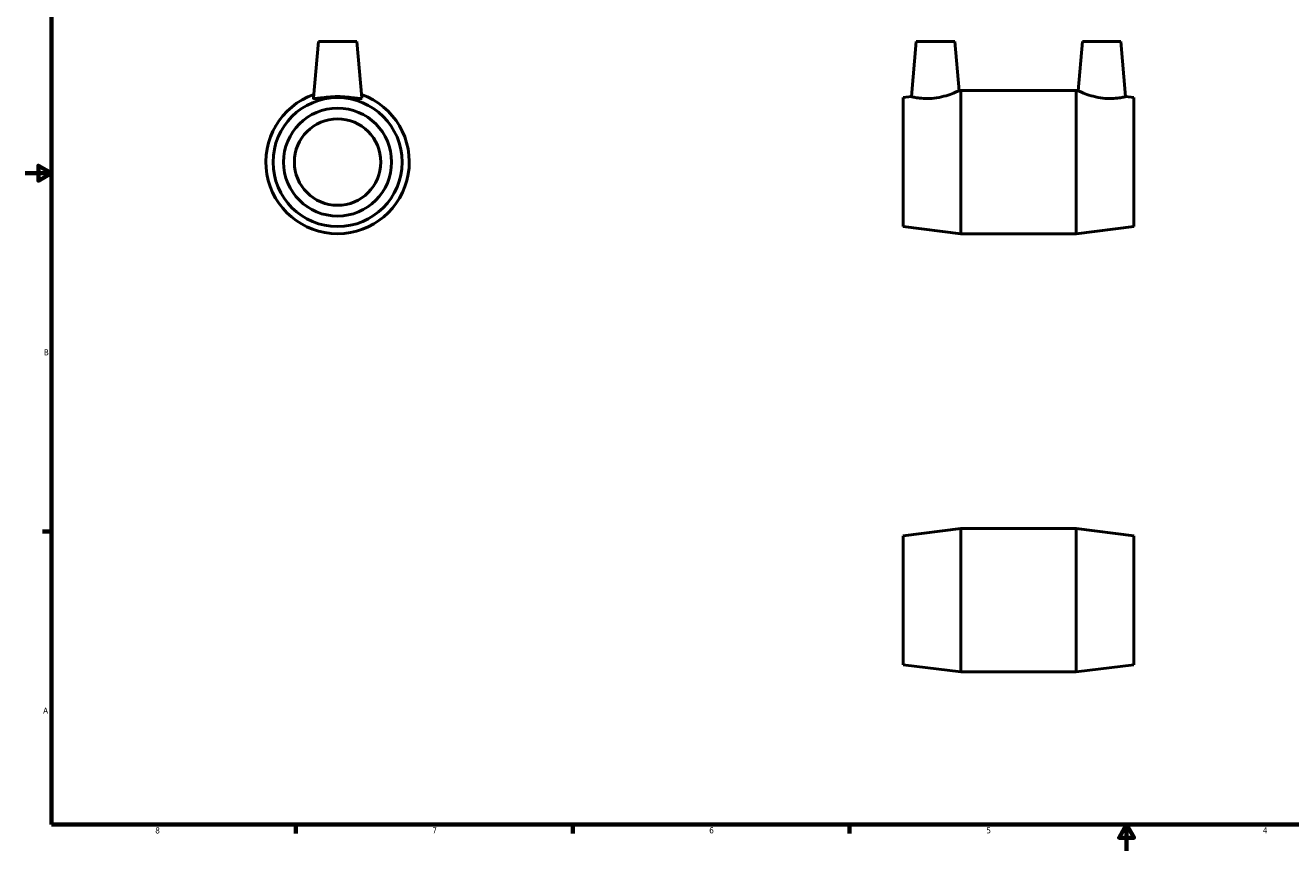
# Model space of a CAD drawing. Header units: inches. Extents: x 0.1 to 36.2, y 0.6 to 25.6.
# Tile 1 of 3: x 0.1 to 19.5, y 0.6 to 13.3. Entities that reach past the tile are written whole.
import ezdxf

# ---------------------------------------------------------------- set-up
doc = ezdxf.new("R2010")
doc.units = ezdxf.units.IN
doc.header["$MEASUREMENT"] = 0
doc.layers.add('Border (ANSI)', color=7, linetype='Continuous', lineweight=70)
doc.layers.add('Visible (ANSI)', color=7, linetype='Continuous', lineweight=50)
doc.styles.add('Note Text (ANSI)', font='tahoma.ttf')

# ---------------------------------------------------------------- blocks, each defined once
blk = doc.blocks.new('Borders Default Border')
at = {"layer": 'Border (ANSI)'}
for p, q in [((0.5, 5.5), (0.366, 5.5)), ((4.25, 1), (4.25, 0.866)), ((8.5, 1), (8.5, 0.866)), ((12.75, 1), (12.75, 0.866))]:
    blk.add_line(p, q, dxfattribs=at)
at = {"layer": 'Border (ANSI)', "flags": 128}
for points in [[(0.5, 1), (0.5, 21), (33.5, 21), (33.5, 1), (0.5, 1)], [(0.1, 11), (0.5, 11), (0.3, 11.115), (0.3, 10.885), (0.5, 11)], [(17, 0.6), (17, 1), (16.885, 0.8), (17.115, 0.8), (17, 1)]]:
    blk.add_lwpolyline(points, dxfattribs=at)
at = {"layer": 'Border (ANSI)', "color": 5, "true_color": 0x0000ff, "char_height": 0.0945, "attachment_point": 7, "style": 'Note Text (ANSI)'}
for s, insert in [('B', (0.384, 8.203)), ('A', (0.373, 2.703)), ('8', (2.094, 0.863)), ('7', (6.346, 0.866)), ('6', (10.595, 0.864)), ('5', (14.847, 0.864)), ('4', (19.092, 0.866))]:
    blk.add_mtext(s, dxfattribs=dict(at, insert=insert))

msp = doc.modelspace()

# ---------------------------------------------------------------- linework, layer by layer
at = {"layer": 'Visible (ANSI)'}
for p, q in [((4.597, 13.021), (4.521, 12.155)), ((4.597, 13.021), (5.187, 13.021)), ((5.187, 13.021), (5.263, 12.155)), ((13.772, 13.021), (13.698, 12.177)), ((13.772, 13.021), (14.363, 13.021)), ((14.363, 13.021), (14.429, 12.267)), ((16.321, 13.021), (16.255, 12.267)), ((16.912, 13.021), (16.321, 13.021)), ((16.912, 13.021), (16.985, 12.177)), ((14.429, 12.267), (14.457, 12.271)), ((14.457, 10.071), (14.457, 12.271)), ((14.457, 12.271), (16.227, 12.271)), ((16.227, 10.071), (16.227, 12.271)), ((16.255, 12.267), (16.227, 12.271)), ((13.572, 12.161), (13.698, 12.177)), ((13.572, 10.181), (13.572, 12.161)), ((17.112, 12.161), (16.985, 12.177)), ((17.112, 10.181), (17.112, 12.161)), ((13.572, 10.181), (14.457, 10.071)), ((17.112, 10.181), (16.227, 10.071)), ((14.457, 10.071), (16.227, 10.071)), ((13.572, 5.435), (14.457, 5.545)), ((14.457, 3.345), (14.457, 5.545)), ((14.457, 5.545), (16.227, 5.545)), ((16.227, 3.345), (16.227, 5.545)), ((17.112, 5.435), (16.227, 5.545)), ((13.572, 3.455), (13.572, 5.435)), ((17.112, 3.455), (17.112, 5.435)), ((13.572, 3.455), (14.457, 3.345)), ((14.457, 3.345), (16.227, 3.345)), ((17.112, 3.455), (16.227, 3.345))]:
    msp.add_line(p, q, dxfattribs=at)
for radius in [0.99, 0.829, 0.663]:
    msp.add_circle((4.892, 11.171), radius, dxfattribs=at)
msp.add_arc((4.892, 11.171), 1.1, 109.4558, 70.5442, dxfattribs=at)
for points, knots in [([(14.429, 12.267), (14.429, 12.267), (14.419, 12.263), (14.38, 12.246), (14.352, 12.233), (14.285, 12.208), (14.242, 12.193), (14.148, 12.168), (14.096, 12.158), (14.047, 12.152)], [4.229104, 4.229104, 4.229104, 4.229104, 4.594534, 4.594534, 4.959965, 4.959965, 5.335761, 5.335761, 5.711558, 5.711558, 5.711558, 5.711558]), ([(16.636, 12.152), (16.587, 12.158), (16.536, 12.168), (16.442, 12.193), (16.399, 12.208), (16.332, 12.233), (16.303, 12.246), (16.265, 12.263), (16.255, 12.267), (16.255, 12.267)], [0, 0, 0, 0, 0.375796, 0.375796, 0.751593, 0.751593, 1.117023, 1.117023, 1.482454, 1.482454, 1.482454, 1.482454]), ([(5.263, 12.152), (5.261, 12.147), (5.25, 12.145), (5.21, 12.148), (5.181, 12.152), (5.116, 12.161), (5.075, 12.166), (4.985, 12.174), (4.937, 12.177), (4.847, 12.177), (4.798, 12.174), (4.709, 12.166), (4.668, 12.161), (4.603, 12.152), (4.574, 12.148), (4.534, 12.145), (4.523, 12.147), (4.521, 12.153), (4.521, 12.154), (4.521, 12.155)], [0, 0, 0, 0, 0.341573, 0.341573, 0.683146, 0.683146, 1.028236, 1.028236, 1.373325, 1.373325, 1.718415, 1.718415, 2.063505, 2.063505, 2.405078, 2.405078, 2.746651, 2.746651, 2.797661, 2.797661, 2.797661, 2.797661]), ([(14.047, 12.152), (14.003, 12.147), (13.956, 12.145), (13.869, 12.148), (13.83, 12.152), (13.769, 12.161), (13.742, 12.166), (13.707, 12.174), (13.698, 12.177), (13.698, 12.177)], [0, 0, 0, 0, 0.341573, 0.341573, 0.683146, 0.683146, 1.028236, 1.028236, 1.373325, 1.373325, 1.373325, 1.373325]), ([(16.985, 12.177), (16.985, 12.177), (16.977, 12.174), (16.941, 12.166), (16.915, 12.161), (16.853, 12.152), (16.814, 12.148), (16.728, 12.145), (16.681, 12.147), (16.636, 12.152)], [4.338232, 4.338232, 4.338232, 4.338232, 4.683322, 4.683322, 5.028412, 5.028412, 5.369985, 5.369985, 5.711558, 5.711558, 5.711558, 5.711558])]:
    msp.add_open_spline(points, degree=3, knots=knots, dxfattribs=at)
msp.add_open_spline([(5.263, 12.155), (5.263, 12.154), (5.263, 12.153), (5.263, 12.152)], degree=3, dxfattribs=at)

# ---------------------------------------------------------------- block references
msp.add_blockref('Borders Default Border', (0, 0))

doc.saveas('drawing.dxf')
